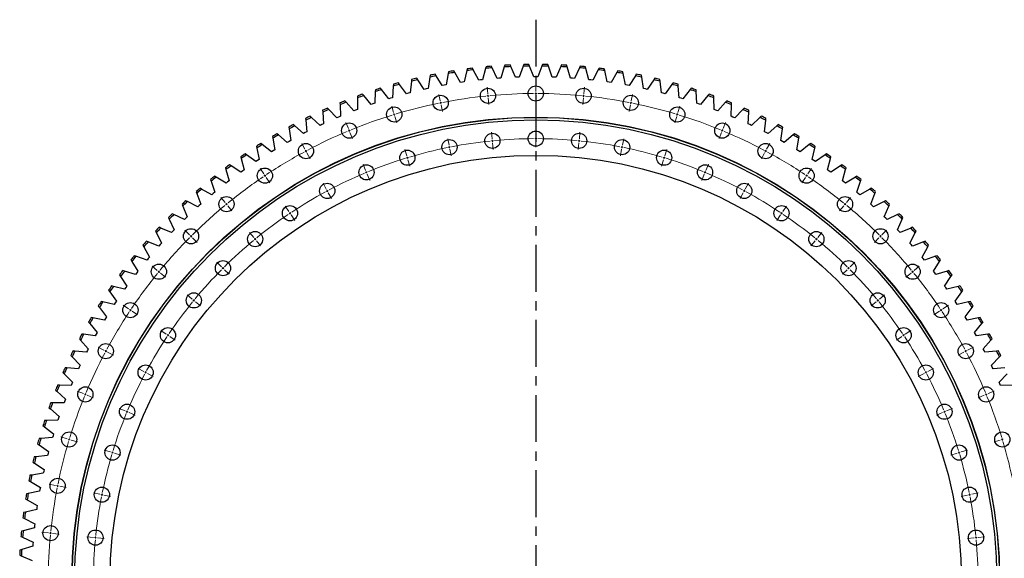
# Model space of a CAD drawing. Header units: millimetres. Extents: x -6 to 13589, y 15601 to 26187.
# Tile 2 of 16: x 2120 to 4452, y 18308 to 19584. Entities that reach past the tile are written whole.
import ezdxf

# ---------------------------------------------------------------- set-up
doc = ezdxf.new("R2010")
doc.units = ezdxf.units.MM
doc.header["$LTSCALE"] = 50
doc.linetypes.add('CENTER', pattern=[10.16, 6.35, -1.27, 1.27, -1.27])

msp = doc.modelspace()

# ---------------------------------------------------------------- linework, layer by layer
at = {"linetype": 'CENTER', "ltscale": 0.35}
msp.add_line((3342.5, 19584.1), (3342.5, 16925.5), dxfattribs=at)
at = {"color": 7, "linetype": 'Continuous', "lineweight": 25}
for p, q in [((3194.6, 19465.4), (3192.7, 19469.2)), ((3224.7, 19472.7), (3223.6, 19468.6)), ((3239, 19470), (3237.1, 19473.8)), ((3250.8, 19445.1), (3239, 19470)), ((3268, 19472.1), (3260, 19445.8)), ((3269.3, 19476.2), (3268, 19472.1)), ((3283.4, 19472.9), (3281.7, 19476.9)), ((3294.3, 19447.6), (3283.4, 19472.9)), ((3312.5, 19474), (3303.5, 19448)), ((3313.9, 19478), (3312.5, 19474)), ((3327.9, 19474.3), (3326.4, 19478.3)), ((3337.9, 19448.6), (3327.9, 19474.3)), ((3357.1, 19474.3), (3347.1, 19448.6)), ((3358.6, 19478.3), (3357.1, 19474.3)), ((3372.5, 19474), (3371.1, 19478)), ((3381.5, 19448), (3372.5, 19474)), ((3401.6, 19472.9), (3390.7, 19447.6)), ((3403.3, 19476.9), (3401.6, 19472.9)), ((3417, 19472.1), (3415.7, 19476.2)), ((3425.1, 19445.8), (3417, 19472.1)), ((3446.1, 19470), (3434.2, 19445.1)), ((3447.9, 19473.8), (3446.1, 19470)), ((3461.4, 19468.6), (3460.3, 19472.7)), ((3492.3, 19469.2), (3490.4, 19465.4)), ((3091.6, 19448.3), (3087.4, 19421)), ((3092.2, 19452.5), (3091.6, 19448.3)), ((3106.7, 19451.3), (3104.4, 19455)), ((3121.1, 19427.9), (3106.7, 19451.3)), ((3135.3, 19456.6), (3130.2, 19429.6)), ((3136.1, 19460.8), (3135.3, 19456.6)), ((3150.5, 19459.2), (3148.4, 19462.9)), ((3164.1, 19435.2), (3150.5, 19459.2)), ((3179.4, 19463.4), (3173.2, 19436.6)), ((3180.3, 19467.6), (3179.4, 19463.4)), ((3207.4, 19440.9), (3194.6, 19465.4)), ((3223.6, 19468.6), (3216.5, 19441.9)), ((3298.9, 19447.8), (3294.3, 19447.6)), ((3303.5, 19448), (3298.9, 19447.8)), ((3342.5, 19448.6), (3337.9, 19448.6)), ((3347.1, 19448.6), (3342.5, 19448.6)), ((3386.1, 19447.8), (3381.5, 19448)), ((3390.7, 19447.6), (3386.1, 19447.8)), ((3468.5, 19441.9), (3461.4, 19468.6)), ((3490.4, 19465.4), (3477.7, 19440.9)), ((3505.7, 19463.4), (3504.7, 19467.6)), ((3511.8, 19436.6), (3505.7, 19463.4)), ((3534.5, 19459.2), (3520.9, 19435.2)), ((3536.6, 19462.9), (3534.5, 19459.2)), ((3549.7, 19456.6), (3548.9, 19460.8)), ((3554.8, 19429.6), (3549.7, 19456.6)), ((3578.3, 19451.3), (3563.9, 19427.9)), ((3580.6, 19455), (3578.3, 19451.3)), ((3593.4, 19448.3), (3592.8, 19452.5)), ((3597.6, 19421), (3593.4, 19448.3)), ((3005.1, 19426.8), (3003, 19399.3)), ((3005.5, 19431), (3005.1, 19426.8)), ((3020, 19430.9), (3017.5, 19434.4)), ((3036.1, 19408.6), (3020, 19430.9)), ((3048.1, 19438.3), (3045, 19410.9)), ((3048.6, 19442.5), (3048.1, 19438.3)), ((3063.1, 19441.9), (3060.8, 19445.5)), ((3078.4, 19419), (3063.1, 19441.9)), ((3125.7, 19428.8), (3121.1, 19427.9)), ((3130.2, 19429.6), (3125.7, 19428.8)), ((3168.7, 19435.9), (3164.1, 19435.2)), ((3173.2, 19436.6), (3168.7, 19435.9)), ((3211.9, 19441.5), (3207.4, 19440.9)), ((3216.5, 19441.9), (3211.9, 19441.5)), ((3255.4, 19445.4), (3250.8, 19445.1)), ((3260, 19445.8), (3255.4, 19445.4)), ((3429.7, 19445.4), (3425.1, 19445.8)), ((3434.2, 19445.1), (3429.7, 19445.4)), ((3473.1, 19441.5), (3468.5, 19441.9)), ((3477.7, 19440.9), (3473.1, 19441.5)), ((3516.3, 19435.9), (3511.8, 19436.6)), ((3520.9, 19435.2), (3516.3, 19435.9)), ((3559.4, 19428.8), (3554.8, 19429.6)), ((3563.9, 19427.9), (3559.4, 19428.8)), ((3621.9, 19441.9), (3606.6, 19419)), ((3624.3, 19445.5), (3621.9, 19441.9)), ((3636.9, 19438.3), (3636.4, 19442.5)), ((3640, 19410.9), (3636.9, 19438.3)), ((3665.1, 19430.9), (3648.9, 19408.6)), ((3667.6, 19434.4), (3665.1, 19430.9)), ((3679.9, 19426.8), (3679.6, 19431)), ((3682, 19399.3), (3679.9, 19426.8)), ((2920.5, 19403.3), (2920.5, 19399)), ((2935, 19404.3), (2932.2, 19407.5)), ((2952.7, 19383.2), (2935, 19404.3)), ((2962.5, 19413.7), (2961.4, 19386.1)), ((2962.7, 19417.9), (2962.5, 19413.7)), ((2977.2, 19418.4), (2974.6, 19421.7)), ((2994.2, 19396.7), (2977.2, 19418.4)), ((3003, 19399.3), (2998.6, 19398)), ((3040.5, 19409.8), (3036.1, 19408.6)), ((3045, 19410.9), (3040.5, 19409.8)), ((3082.9, 19420.1), (3078.4, 19419)), ((3087.4, 19421), (3082.9, 19420.1)), ((3602.1, 19420.1), (3597.6, 19421)), ((3606.6, 19419), (3602.1, 19420.1)), ((3644.5, 19409.8), (3640, 19410.9)), ((3648.9, 19408.6), (3644.5, 19409.8)), ((3686.5, 19398), (3682, 19399.3)), ((3707.8, 19418.4), (3690.9, 19396.7)), ((3710.4, 19421.7), (3707.8, 19418.4)), ((3722.5, 19413.7), (3722.3, 19417.9)), ((3723.6, 19386.1), (3722.5, 19413.7)), ((3750.1, 19404.3), (3732.3, 19383.2)), ((3752.8, 19407.5), (3750.1, 19404.3)), ((3764.5, 19399), (3764.5, 19403.3)), ((2878.8, 19387.1), (2879, 19382.8)), ((2879, 19382.8), (2879.8, 19355.3)), ((2893.2, 19388.6), (2890.4, 19391.8)), ((2911.7, 19368.2), (2893.2, 19388.6)), ((2920.5, 19399), (2920.3, 19371.5)), ((2957, 19384.7), (2952.7, 19383.2)), ((2961.4, 19386.1), (2957, 19384.7)), ((2998.6, 19398), (2994.2, 19396.7)), ((3690.9, 19396.7), (3686.5, 19398)), ((3728, 19384.7), (3723.6, 19386.1)), ((3732.3, 19383.2), (3728, 19384.7)), ((3764.7, 19371.5), (3764.5, 19399)), ((3791.8, 19388.6), (3773.3, 19368.2)), ((3794.6, 19391.8), (3791.8, 19388.6)), ((3805.2, 19355.3), (3806.1, 19382.8)), ((3806.1, 19382.8), (3806.2, 19387.1)), ((2811.7, 19352.8), (2808.6, 19355.7)), ((2831.6, 19333.8), (2811.7, 19352.8)), ((2837.8, 19369.4), (2838.1, 19365.2)), ((2838.1, 19365.2), (2839.9, 19337.7)), ((2852.1, 19371.4), (2849.2, 19374.5)), ((2871.4, 19351.7), (2852.1, 19371.4)), ((2875.6, 19353.5), (2871.4, 19351.7)), ((2879.8, 19355.3), (2875.6, 19353.5)), ((2916, 19369.9), (2911.7, 19368.2)), ((2920.3, 19371.5), (2916, 19369.9)), ((3769, 19369.9), (3764.7, 19371.5)), ((3773.3, 19368.2), (3769, 19369.9)), ((3809.4, 19353.5), (3805.2, 19355.3)), ((3813.7, 19351.7), (3809.4, 19353.5)), ((3832.9, 19371.4), (3813.7, 19351.7)), ((3835.9, 19374.5), (3832.9, 19371.4)), ((3845.1, 19337.7), (3846.9, 19365.2)), ((3846.9, 19365.2), (3847.2, 19369.4)), ((3873.3, 19352.8), (3853.4, 19333.8)), ((3876.4, 19355.7), (3873.3, 19352.8)), ((2757.8, 19329.6), (2758.4, 19325.4)), ((2771.9, 19332.7), (2768.7, 19335.5)), ((2792.5, 19314.4), (2771.9, 19332.7)), ((2797.4, 19350.2), (2797.9, 19346)), ((2797.9, 19346), (2800.7, 19318.6)), ((2835.8, 19335.7), (2831.6, 19333.8)), ((2839.9, 19337.7), (2835.8, 19335.7)), ((3849.2, 19335.7), (3845.1, 19337.7)), ((3853.4, 19333.8), (3849.2, 19335.7)), ((3884.3, 19318.6), (3887.2, 19346)), ((3887.2, 19346), (3887.6, 19350.2)), ((3913.1, 19332.7), (3892.5, 19314.4)), ((3916.3, 19335.5), (3913.1, 19332.7)), ((3926.7, 19325.4), (3927.3, 19329.6)), ((2718.9, 19307.5), (2719.6, 19303.3)), ((2732.9, 19311.1), (2729.7, 19313.8)), ((2754.2, 19293.6), (2732.9, 19311.1)), ((2758.4, 19325.4), (2762.2, 19298.1)), ((2796.6, 19316.5), (2792.5, 19314.4)), ((2800.7, 19318.6), (2796.6, 19316.5)), ((3888.4, 19316.5), (3884.3, 19318.6)), ((3892.5, 19314.4), (3888.4, 19316.5)), ((3922.8, 19298.1), (3926.7, 19325.4)), ((3952.1, 19311.1), (3930.8, 19293.6)), ((3955.4, 19313.8), (3952.1, 19311.1)), ((3965.4, 19303.3), (3966.1, 19307.5)), ((2680.9, 19284), (2681.8, 19279.9)), ((2694.8, 19288.1), (2691.4, 19290.7)), ((2716.7, 19271.4), (2694.8, 19288.1)), ((2719.6, 19303.3), (2724.5, 19276.2)), ((2758.2, 19295.9), (2754.2, 19293.6)), ((2762.2, 19298.1), (2758.2, 19295.9)), ((3926.8, 19295.9), (3922.8, 19298.1)), ((3930.8, 19293.6), (3926.8, 19295.9)), ((3960.5, 19276.2), (3965.4, 19303.3)), ((3990.2, 19288.1), (3968.4, 19271.4)), ((3993.6, 19290.7), (3990.2, 19288.1)), ((4003.2, 19279.9), (4004.1, 19284)), ((2657.5, 19263.8), (2654, 19266.3)), ((2679.9, 19247.9), (2657.5, 19263.8)), ((2681.8, 19279.9), (2687.6, 19253)), ((2720.6, 19273.8), (2716.7, 19271.4)), ((2724.5, 19276.2), (2720.6, 19273.8)), ((3964.4, 19273.8), (3960.5, 19276.2)), ((3968.4, 19271.4), (3964.4, 19273.8)), ((3997.4, 19253), (4003.2, 19279.9)), ((4027.5, 19263.8), (4005.1, 19247.9)), ((4031, 19266.3), (4027.5, 19263.8)), ((2621.1, 19238.1), (2617.5, 19240.4)), ((2644.1, 19223), (2621.1, 19238.1)), ((2643.7, 19259.2), (2644.8, 19255.1)), ((2644.8, 19255.1), (2651.6, 19228.4)), ((2683.8, 19250.4), (2679.9, 19247.9)), ((2687.6, 19253), (2683.8, 19250.4)), ((4001.2, 19250.4), (3997.4, 19253)), ((4005.1, 19247.9), (4001.2, 19250.4)), ((4033.4, 19228.4), (4040.2, 19255.1)), ((4040.2, 19255.1), (4041.3, 19259.2)), ((4063.9, 19238.1), (4040.9, 19223)), ((4067.5, 19240.4), (4063.9, 19238.1)), ((2585.6, 19211.1), (2582, 19213.3)), ((2607.5, 19233), (2608.7, 19228.9)), ((2608.7, 19228.9), (2616.5, 19202.5)), ((2647.8, 19225.7), (2644.1, 19223)), ((2651.6, 19228.4), (2647.8, 19225.7)), ((4037.2, 19225.7), (4033.4, 19228.4)), ((4040.9, 19223), (4037.2, 19225.7)), ((4068.5, 19202.5), (4076.3, 19228.9)), ((4076.3, 19228.9), (4077.5, 19233)), ((4103, 19213.3), (4099.4, 19211.1)), ((2572.3, 19205.5), (2573.6, 19201.5)), ((2573.6, 19201.5), (2582.4, 19175.3)), ((2609.2, 19196.9), (2585.6, 19211.1)), ((2612.8, 19199.7), (2609.2, 19196.9)), ((2616.5, 19202.5), (2612.8, 19199.7)), ((4072.2, 19199.7), (4068.5, 19202.5)), ((4075.8, 19196.9), (4072.2, 19199.7)), ((4099.4, 19211.1), (4075.8, 19196.9)), ((4102.6, 19175.3), (4111.4, 19201.5)), ((4111.4, 19201.5), (4112.8, 19205.5)), ((2538, 19176.7), (2539.6, 19172.7)), ((2539.6, 19172.7), (2549.3, 19147)), ((2551.2, 19182.8), (2547.5, 19184.9)), ((2575.3, 19169.5), (2551.2, 19182.8)), ((2578.8, 19172.4), (2575.3, 19169.5)), ((2582.4, 19175.3), (2578.8, 19172.4)), ((4106.2, 19172.4), (4102.6, 19175.3)), ((4109.7, 19169.5), (4106.2, 19172.4)), ((4133.8, 19182.8), (4109.7, 19169.5)), ((4137.5, 19184.9), (4133.8, 19182.8)), ((4135.7, 19147), (4145.5, 19172.7)), ((4145.5, 19172.7), (4147, 19176.7)), ((2504.9, 19146.7), (2506.6, 19142.8)), ((2506.6, 19142.8), (2517.2, 19117.4)), ((2517.8, 19153.3), (2514, 19155.2)), ((2542.4, 19140.8), (2517.8, 19153.3)), ((2545.8, 19143.9), (2542.4, 19140.8)), ((2549.3, 19147), (2545.8, 19143.9)), ((4139.2, 19143.9), (4135.7, 19147)), ((4142.6, 19140.8), (4139.2, 19143.9)), ((4167.2, 19153.3), (4142.6, 19140.8)), ((4171, 19155.2), (4167.2, 19153.3)), ((4167.8, 19117.4), (4178.4, 19142.8)), ((4178.4, 19142.8), (4180.1, 19146.7)), ((2485.6, 19122.6), (2481.7, 19124.4)), ((2510.6, 19111), (2485.6, 19122.6)), ((4199.4, 19122.6), (4174.4, 19111)), ((4203.3, 19124.4), (4199.4, 19122.6)), ((2472.9, 19115.6), (2474.7, 19111.7)), ((2474.7, 19111.7), (2486.3, 19086.7)), ((2513.9, 19114.2), (2510.6, 19111)), ((2517.2, 19117.4), (2513.9, 19114.2)), ((4171.1, 19114.2), (4167.8, 19117.4)), ((4174.4, 19111), (4171.1, 19114.2)), ((4198.8, 19086.7), (4210.3, 19111.7)), ((4210.3, 19111.7), (4212.1, 19115.6)), ((2442, 19083.2), (2444, 19079.4)), ((2444, 19079.4), (2456.4, 19054.9)), ((2454.5, 19090.7), (2450.5, 19092.4)), ((2479.9, 19080.1), (2454.5, 19090.7)), ((2483, 19083.4), (2479.9, 19080.1)), ((2486.3, 19086.7), (2483, 19083.4)), ((4202, 19083.4), (4198.8, 19086.7)), ((4205.2, 19080.1), (4202, 19083.4)), ((4230.6, 19090.7), (4205.2, 19080.1)), ((4228.6, 19054.9), (4241, 19079.4)), ((4234.5, 19092.4), (4230.6, 19090.7)), ((4241, 19079.4), (4243, 19083.2)), ((2412.4, 19049.8), (2414.5, 19046.1)), ((2424.5, 19057.7), (2420.5, 19059.2)), ((2450.3, 19048), (2424.5, 19057.7)), ((2453.3, 19051.5), (2450.3, 19048)), ((2456.4, 19054.9), (2453.3, 19051.5)), ((4231.7, 19051.5), (4228.6, 19054.9)), ((4234.7, 19048), (4231.7, 19051.5)), ((4260.5, 19057.7), (4234.7, 19048)), ((4264.5, 19059.2), (4260.5, 19057.7)), ((4270.6, 19046.1), (4272.6, 19049.8)), ((2414.5, 19046.1), (2427.8, 19022)), ((4257.2, 19022), (4270.6, 19046.1)), ((2384, 19015.3), (2386.2, 19011.6)), ((2386.2, 19011.6), (2400.4, 18988.1)), ((2395.8, 19023.7), (2391.8, 19025)), ((2421.9, 19014.9), (2395.8, 19023.7)), ((2424.8, 19018.4), (2421.9, 19014.9)), ((2427.8, 19022), (2424.8, 19018.4)), ((4260.2, 19018.4), (4257.2, 19022)), ((4263.1, 19014.9), (4260.2, 19018.4)), ((4289.2, 19023.7), (4263.1, 19014.9)), ((4284.6, 18988.1), (4298.8, 19011.6)), ((4293.2, 19025), (4289.2, 19023.7)), ((4298.8, 19011.6), (4301, 19015.3)), ((2356.8, 18979.8), (2359.2, 18976.2)), ((2368.4, 18988.6), (2364.3, 18989.8)), ((2394.8, 18980.8), (2368.4, 18988.6)), ((2397.6, 18984.4), (2394.8, 18980.8)), ((2400.4, 18988.1), (2397.6, 18984.4)), ((4287.4, 18984.4), (4284.6, 18988.1)), ((4290.2, 18980.8), (4287.4, 18984.4)), ((4316.7, 18988.6), (4290.2, 18980.8)), ((4320.7, 18989.8), (4316.7, 18988.6)), ((4325.8, 18976.2), (4328.2, 18979.8)), ((2359.2, 18976.2), (2374.2, 18953.2)), ((4310.8, 18953.2), (4325.8, 18976.2)), ((2331, 18943.3), (2333.5, 18939.8)), ((2333.5, 18939.8), (2349.4, 18917.3)), ((2342.2, 18952.5), (2338.1, 18953.6)), ((2368.9, 18945.7), (2342.2, 18952.5)), ((2371.5, 18949.4), (2368.9, 18945.7)), ((2374.2, 18953.2), (2371.5, 18949.4)), ((4313.5, 18949.4), (4310.8, 18953.2)), ((4316.1, 18945.7), (4313.5, 18949.4)), ((4342.8, 18952.5), (4316.1, 18945.7)), ((4335.6, 18917.3), (4351.5, 18939.8)), ((4346.9, 18953.6), (4342.8, 18952.5)), ((4351.5, 18939.8), (4354, 18943.3)), ((2317.4, 18915.5), (2313.2, 18916.4)), ((2344.3, 18909.6), (2317.4, 18915.5)), ((2346.8, 18913.5), (2344.3, 18909.6)), ((2349.4, 18917.3), (2346.8, 18913.5)), ((4338.2, 18913.5), (4335.6, 18917.3)), ((4340.7, 18909.6), (4338.2, 18913.5)), ((4367.6, 18915.5), (4340.7, 18909.6)), ((4371.8, 18916.4), (4367.6, 18915.5)), ((2306.5, 18905.9), (2309.1, 18902.5)), ((2309.1, 18902.5), (2325.9, 18880.6)), ((4359.2, 18880.6), (4375.9, 18902.5)), ((4375.9, 18902.5), (4378.5, 18905.9)), ((2283.4, 18867.6), (2286.2, 18864.3)), ((2286.2, 18864.3), (2303.7, 18843.1)), ((2293.9, 18877.6), (2289.7, 18878.4)), ((2321.1, 18872.8), (2293.9, 18877.6)), ((2323.4, 18876.7), (2321.1, 18872.8)), ((2325.9, 18880.6), (2323.4, 18876.7)), ((4361.6, 18876.7), (4359.2, 18880.6)), ((4364, 18872.8), (4361.6, 18876.7)), ((4391.1, 18877.6), (4364, 18872.8)), ((4381.3, 18843.1), (4398.8, 18864.3)), ((4395.3, 18878.4), (4391.1, 18877.6)), ((4398.8, 18864.3), (4401.6, 18867.6)), ((2303.7, 18843.1), (2301.4, 18839.1)), ((4383.6, 18839.1), (4381.3, 18843.1)), ((2261.8, 18828.5), (2264.6, 18825.3)), ((2264.6, 18825.3), (2282.9, 18804.7)), ((2271.9, 18838.9), (2267.7, 18839.5)), ((2299.2, 18835), (2271.9, 18838.9)), ((2301.4, 18839.1), (2299.2, 18835)), ((4385.8, 18835), (4383.6, 18839.1)), ((4413.1, 18838.9), (4385.8, 18835)), ((4402.1, 18804.7), (4420.4, 18825.3)), ((4417.3, 18839.5), (4413.1, 18838.9)), ((4420.4, 18825.3), (4423.2, 18828.5)), ((2251.3, 18799.4), (2247, 18799.9)), ((2278.7, 18796.5), (2251.3, 18799.4)), ((2280.8, 18800.6), (2278.7, 18796.5)), ((2282.9, 18804.7), (2280.8, 18800.6)), ((4404.3, 18800.6), (4402.1, 18804.7)), ((4406.3, 18796.5), (4404.3, 18800.6)), ((4433.7, 18799.4), (4406.3, 18796.5)), ((4438, 18799.9), (4433.7, 18799.4)), ((2241.5, 18788.7), (2244.5, 18785.6)), ((2244.5, 18785.6), (2263.5, 18765.7)), ((4421.5, 18765.7), (4440.5, 18785.6)), ((4440.5, 18785.6), (4443.5, 18788.7)), ((2222.8, 18748.1), (2225.8, 18745.1)), ((2232.1, 18759.2), (2227.9, 18759.5)), ((2259.6, 18757.3), (2232.1, 18759.2)), ((2261.5, 18761.5), (2259.6, 18757.3)), ((2263.5, 18765.7), (2261.5, 18761.5)), ((4423.5, 18761.5), (4421.5, 18765.7)), ((4425.4, 18757.3), (4423.5, 18761.5)), ((4452.9, 18759.2), (4425.4, 18757.3)), ((2225.8, 18745.1), (2245.6, 18725.9)), ((2245.6, 18725.9), (2243.7, 18721.7)), ((4439.5, 18725.9), (4459.2, 18745.1)), ((4441.3, 18721.7), (4439.5, 18725.9)), ((2205.5, 18706.9), (2208.7, 18704)), ((2208.7, 18704), (2229.1, 18685.5)), ((2214.4, 18718.3), (2210.2, 18718.4)), ((2242, 18717.4), (2214.4, 18718.3)), ((2243.7, 18721.7), (2242, 18717.4)), ((4443.1, 18717.4), (4441.3, 18721.7)), ((4470.6, 18718.3), (4443.1, 18717.4)), ((2198.3, 18676.8), (2194, 18676.8)), ((2225.8, 18676.9), (2198.3, 18676.8)), ((2227.4, 18681.2), (2225.8, 18676.9)), ((2229.1, 18685.5), (2227.4, 18681.2)), ((2189.7, 18665.1), (2193, 18662.3)), ((2193, 18662.3), (2214.1, 18644.6)), ((2183.6, 18634.7), (2179.3, 18634.6)), ((2211.1, 18635.9), (2183.6, 18634.7)), ((2212.6, 18640.2), (2211.1, 18635.9)), ((2214.1, 18644.6), (2212.6, 18640.2)), ((2175.5, 18622.7), (2178.9, 18620.1)), ((2178.9, 18620.1), (2200.6, 18603.1)), ((2170.5, 18592.1), (2166.2, 18591.8)), ((2198, 18594.3), (2170.5, 18592.1)), ((2199.3, 18598.7), (2198, 18594.3)), ((2200.6, 18603.1), (2199.3, 18598.7)), ((2162.9, 18579.8), (2166.3, 18577.3)), ((2166.3, 18577.3), (2188.6, 18561.2)), ((2188.6, 18561.2), (2187.5, 18556.7)), ((2151.8, 18536.5), (2155.3, 18534.1)), ((2159, 18549.1), (2154.7, 18548.6)), ((2186.3, 18552.3), (2159, 18549.1)), ((2187.5, 18556.7), (2186.3, 18552.3)), ((2155.3, 18534.1), (2178.2, 18518.8)), ((2177.2, 18514.3), (2176.2, 18509.8)), ((2178.2, 18518.8), (2177.2, 18514.3)), ((2142.3, 18492.8), (2145.9, 18490.6)), ((2149, 18505.7), (2144.8, 18505.1)), ((2145.9, 18490.6), (2169.4, 18476.1)), ((2176.2, 18509.8), (2149, 18505.7)), ((2167.7, 18467.1), (2140.6, 18461.9)), ((2168.5, 18471.6), (2167.7, 18467.1)), ((2169.4, 18476.1), (2168.5, 18471.6)), ((2134.4, 18448.8), (2138.1, 18446.7)), ((2140.6, 18461.9), (2136.4, 18461.1)), ((2138.1, 18446.7), (2162.1, 18433.1)), ((2160.7, 18424), (2133.9, 18417.9)), ((2161.4, 18428.6), (2160.7, 18424)), ((2162.1, 18433.1), (2161.4, 18428.6)), ((2128.1, 18404.6), (2131.9, 18402.6)), ((2133.9, 18417.9), (2129.7, 18417)), ((2131.9, 18402.6), (2156.3, 18389.9)), ((2128.7, 18373.7), (2124.6, 18372.6)), ((2155.3, 18380.8), (2128.7, 18373.7)), ((2155.8, 18385.3), (2155.3, 18380.8)), ((2156.3, 18389.9), (2155.8, 18385.3)), ((2123.5, 18360.1), (2127.3, 18358.3)), ((2127.3, 18358.3), (2152.2, 18346.5)), ((2125.2, 18329.2), (2121.1, 18328)), ((2151.5, 18337.3), (2125.2, 18329.2)), ((2151.8, 18341.9), (2151.5, 18337.3)), ((2152.2, 18346.5), (2151.8, 18341.9)), ((2120.4, 18315.6), (2124.3, 18313.9)), ((2124.3, 18313.9), (2149.6, 18303))]:
    msp.add_line(p, q, dxfattribs=at)
at = {"color": 0, "linetype": 'Continuous', "lineweight": 18}
for p, q in [((3228.9, 19408.7), (3227.3, 19424.1)), ((3342.5, 19414.3), (3342.5, 19429.8)), ((3456.2, 19408.7), (3457.7, 19424.1)), ((3116.3, 19392), (3113.3, 19407.2)), ((3229.3, 19403.7), (3229.1, 19406.2)), ((3229.3, 19403.7), (3229.6, 19401.2)), ((3342.5, 19409.3), (3342.5, 19411.8)), ((3342.5, 19409.3), (3342.5, 19406.8)), ((3342.5, 19404.3), (3342.5, 19388.8)), ((3455.7, 19403.7), (3455.4, 19401.2)), ((3455.7, 19403.7), (3455.9, 19406.2)), ((3568.7, 19392), (3571.7, 19407.2)), ((3005.9, 19364.3), (3001.4, 19379.2)), ((3117.3, 19387.1), (3116.8, 19389.5)), ((3117.3, 19387.1), (3117.8, 19384.6)), ((3118.2, 19382.2), (3121.3, 19367)), ((3229.8, 19398.7), (3231.4, 19383.3)), ((3455.2, 19398.7), (3453.7, 19383.3)), ((3566.8, 19382.2), (3563.7, 19367)), ((3567.7, 19387.1), (3567.2, 19384.6)), ((3567.7, 19387.1), (3568.2, 19389.5)), ((3679.1, 19364.3), (3683.6, 19379.2)), ((3007.4, 19359.5), (3006.6, 19361.9)), ((3007.4, 19359.5), (3008.1, 19357.2)), ((3008.8, 19354.8), (3013.3, 19339.9)), ((3676.2, 19354.8), (3671.7, 19339.9)), ((3677.6, 19359.5), (3676.9, 19357.2)), ((3677.6, 19359.5), (3678.4, 19361.9)), ((2898.8, 19326), (2892.9, 19340.3)), ((3786.2, 19326), (3792.2, 19340.3)), ((2900.7, 19321.4), (2899.7, 19323.7)), ((2900.7, 19321.4), (2901.7, 19319.1)), ((2902.6, 19316.8), (2908.5, 19302.4)), ((3239.3, 19302.2), (3237.8, 19317.6)), ((3342.5, 19307.3), (3342.5, 19322.8)), ((3445.7, 19302.2), (3447.2, 19317.6)), ((3782.4, 19316.8), (3776.5, 19302.4)), ((3784.3, 19321.4), (3783.4, 19319.1)), ((3784.3, 19321.4), (3785.3, 19323.7)), ((2795.9, 19277.3), (2788.6, 19291)), ((3137.2, 19287), (3134.1, 19302.2)), ((3138.1, 19282.1), (3137.7, 19284.6)), ((3239.8, 19297.2), (3239.6, 19299.7)), ((3239.8, 19297.2), (3240.1, 19294.7)), ((3240.3, 19292.2), (3241.8, 19276.8)), ((3342.5, 19302.3), (3342.5, 19304.8)), ((3342.5, 19302.3), (3342.5, 19299.8)), ((3342.5, 19297.3), (3342.5, 19281.8)), ((3444.7, 19292.2), (3443.2, 19276.8)), ((3445.2, 19297.2), (3444.9, 19294.7)), ((3445.2, 19297.2), (3445.4, 19299.7)), ((3546.9, 19282.1), (3547.4, 19284.6)), ((3547.8, 19287), (3550.9, 19302.2)), ((3889.1, 19277.3), (3896.4, 19291)), ((2798.3, 19272.9), (2797.1, 19275.1)), ((2798.3, 19272.9), (2799.5, 19270.7)), ((2800.6, 19268.5), (2807.9, 19254.9)), ((3037, 19261.9), (3032.5, 19276.8)), ((3038.4, 19257.2), (3037.7, 19259.5)), ((3138.1, 19282.1), (3138.6, 19279.7)), ((3139.1, 19277.2), (3142.1, 19262)), ((3545.9, 19277.2), (3542.9, 19262)), ((3546.9, 19282.1), (3546.4, 19279.7)), ((3646.6, 19257.2), (3647.3, 19259.5)), ((3648, 19261.9), (3652.5, 19276.8)), ((3884.4, 19268.5), (3877.1, 19254.9)), ((3886.7, 19272.9), (3885.6, 19270.7)), ((3886.7, 19272.9), (3887.9, 19275.1)), ((2939.7, 19227.1), (2933.8, 19241.5)), ((3038.4, 19257.2), (3039.2, 19254.8)), ((3039.9, 19252.4), (3044.4, 19237.5)), ((3645.1, 19252.4), (3640.6, 19237.5)), ((3646.6, 19257.2), (3645.9, 19254.8)), ((3745.3, 19227.1), (3751.2, 19241.5)), ((2698.3, 19218.9), (2689.7, 19231.7)), ((2701.1, 19214.7), (2699.7, 19216.8)), ((2701.1, 19214.7), (2702.5, 19212.6)), ((2941.6, 19222.5), (2940.7, 19224.8)), ((2941.6, 19222.5), (2942.6, 19220.2)), ((2943.6, 19217.9), (2949.5, 19203.6)), ((3741.5, 19217.9), (3735.5, 19203.6)), ((3743.4, 19222.5), (3742.4, 19220.2)), ((3743.4, 19222.5), (3744.3, 19224.8)), ((3983.9, 19214.7), (3982.5, 19212.6)), ((3983.9, 19214.7), (3985.3, 19216.8)), ((3986.7, 19218.9), (3995.3, 19231.7)), ((2703.9, 19210.5), (2712.5, 19197.6)), ((2846.4, 19183), (2839.1, 19196.7)), ((3838.7, 19183), (3846, 19196.7)), ((3981.1, 19210.5), (3972.5, 19197.6)), ((2848.7, 19178.6), (2847.5, 19180.8)), ((2848.7, 19178.6), (2849.9, 19176.4)), ((2851.1, 19174.2), (2858.4, 19160.5)), ((3833.9, 19174.2), (3826.6, 19160.5)), ((3836.3, 19178.6), (3835.1, 19176.4)), ((3836.3, 19178.6), (3837.5, 19180.8)), ((2606.9, 19151.1), (2597.1, 19163)), ((2610.1, 19147.2), (2608.5, 19149.1)), ((2610.1, 19147.2), (2611.7, 19145.3)), ((2613.3, 19143.3), (2623.1, 19131.4)), ((2757.8, 19129.9), (2749.2, 19142.8)), ((3927.2, 19129.9), (3935.9, 19142.8)), ((4071.7, 19143.3), (4061.9, 19131.4)), ((4074.9, 19147.2), (4073.3, 19145.3)), ((4074.9, 19147.2), (4076.5, 19149.1)), ((4078.1, 19151.1), (4087.9, 19163)), ((2760.5, 19125.7), (2759.2, 19127.8)), ((2760.5, 19125.7), (2761.9, 19123.6)), ((2763.3, 19121.6), (2771.9, 19108.7)), ((3921.7, 19121.6), (3913.1, 19108.7)), ((3924.5, 19125.7), (3923.1, 19123.6)), ((3924.5, 19125.7), (3925.9, 19127.8)), ((2522.6, 19074.7), (2511.7, 19085.6)), ((2526.2, 19071.1), (2524.4, 19072.9)), ((2674.8, 19068.4), (2665, 19080.3)), ((4010.2, 19068.4), (4020, 19080.3)), ((4158.9, 19071.1), (4160.6, 19072.9)), ((4162.4, 19074.7), (4173.4, 19085.6)), ((2526.2, 19071.1), (2527.9, 19069.3)), ((2529.7, 19067.6), (2540.6, 19056.6)), ((2678, 19064.5), (2676.4, 19066.4)), ((2678, 19064.5), (2679.6, 19062.6)), ((2681.2, 19060.6), (2691, 19048.6)), ((4003.9, 19060.6), (3994, 19048.6)), ((4007, 19064.5), (4005.4, 19062.6)), ((4007, 19064.5), (4008.6, 19066.4)), ((4155.3, 19067.6), (4144.4, 19056.6)), ((4158.9, 19071.1), (4157.1, 19069.3)), ((2598.3, 18999), (2587.3, 19010)), ((4086.7, 18999), (4097.7, 19010)), ((2446.2, 18990.3), (2434.2, 19000.2)), ((2450.1, 18987.2), (2448.1, 18988.8)), ((2450.1, 18987.2), (2452, 18985.6)), ((2453.9, 18984), (2465.9, 18974.2)), ((2601.8, 18995.5), (2600, 18997.2)), ((2601.8, 18995.5), (2603.6, 18993.7)), ((2605.3, 18991.9), (2616.3, 18981)), ((4079.7, 18991.9), (4068.7, 18981)), ((4083.2, 18995.5), (4081.4, 18993.7)), ((4083.2, 18995.5), (4085, 18997.2)), ((4231.1, 18984), (4219.1, 18974.2)), ((4234.9, 18987.2), (4233, 18985.6)), ((4234.9, 18987.2), (4236.9, 18988.8)), ((4238.8, 18990.3), (4250.8, 19000.2)), ((2528.9, 18922.5), (2516.9, 18932.3)), ((2532.8, 18919.3), (2530.8, 18920.9)), ((2532.8, 18919.3), (2534.7, 18917.7)), ((2536.6, 18916.1), (2548.6, 18906.3)), ((4148.4, 18916.1), (4136.4, 18906.3)), ((4152.2, 18919.3), (4150.3, 18917.7)), ((4152.2, 18919.3), (4154.2, 18920.9)), ((4156.1, 18922.5), (4168.1, 18932.3)), ((2378.4, 18898.9), (2365.5, 18907.6)), ((2382.6, 18896.2), (2380.5, 18897.6)), ((2382.6, 18896.2), (2384.7, 18894.8)), ((2386.7, 18893.4), (2399.6, 18884.8)), ((4298.3, 18893.4), (4285.4, 18884.8)), ((4302.4, 18896.2), (4300.4, 18894.8)), ((4302.4, 18896.2), (4304.5, 18897.6)), ((4306.6, 18898.9), (4319.5, 18907.6)), ((2467.4, 18839.5), (2454.5, 18848.1)), ((4217.6, 18839.5), (4230.5, 18848.1)), ((2471.5, 18836.7), (2469.5, 18838.1)), ((2471.5, 18836.7), (2473.6, 18835.3)), ((2475.7, 18833.9), (2488.6, 18825.3)), ((4209.3, 18833.9), (4196.4, 18825.3)), ((4213.5, 18836.7), (4211.4, 18835.3)), ((4213.5, 18836.7), (4215.5, 18838.1)), ((2319.9, 18801.3), (2306.2, 18808.7)), ((2324.3, 18799), (2322.1, 18800.2)), ((2324.3, 18799), (2326.5, 18797.8)), ((2328.7, 18796.6), (2342.4, 18789.3)), ((4356.3, 18796.6), (4342.6, 18789.3)), ((4360.7, 18799), (4358.5, 18797.8)), ((4360.7, 18799), (4362.9, 18800.2)), ((4365.1, 18801.3), (4378.8, 18808.7)), ((2414.3, 18750.9), (2400.6, 18758.2)), ((2418.7, 18748.6), (2416.5, 18749.7)), ((2418.7, 18748.6), (2420.9, 18747.4)), ((4266.3, 18748.6), (4264.1, 18747.4)), ((4266.3, 18748.6), (4268.5, 18749.7)), ((4270.7, 18750.9), (4284.4, 18758.2)), ((2423.1, 18746.2), (2436.8, 18738.9)), ((4261.9, 18746.2), (4248.2, 18738.9)), ((2271.3, 18698.5), (2256.9, 18704.4)), ((4413.7, 18698.5), (4428.1, 18704.4)), ((2275.9, 18696.6), (2273.6, 18697.5)), ((2275.9, 18696.6), (2278.2, 18695.6)), ((2280.5, 18694.7), (2294.8, 18688.7)), ((4404.5, 18694.7), (4390.2, 18688.7)), ((4409.1, 18696.6), (4406.8, 18695.6)), ((4409.1, 18696.6), (4411.4, 18697.5)), ((2370.1, 18657.5), (2355.8, 18663.5)), ((2374.7, 18655.6), (2372.4, 18656.6)), ((2374.7, 18655.6), (2377.1, 18654.7)), ((2379.4, 18653.7), (2393.7, 18647.8)), ((4305.6, 18653.7), (4291.3, 18647.8)), ((4310.3, 18655.6), (4308, 18654.7)), ((4310.3, 18655.6), (4312.6, 18656.6)), ((4314.9, 18657.5), (4329.2, 18663.5)), ((2232.9, 18591.3), (2218.1, 18595.8)), ((2237.7, 18589.9), (2235.3, 18590.6)), ((2237.7, 18589.9), (2240.1, 18589.2)), ((2242.5, 18588.4), (2257.3, 18583.9)), ((4442.5, 18588.4), (4427.7, 18583.9)), ((4447.3, 18589.9), (4444.9, 18589.2)), ((4447.3, 18589.9), (4449.7, 18590.6)), ((2335.3, 18560.3), (2320.5, 18564.8)), ((4349.7, 18560.3), (4364.5, 18564.8)), ((2340.1, 18558.8), (2337.7, 18559.6)), ((2340.1, 18558.8), (2342.5, 18558.1)), ((2344.9, 18557.4), (2359.7, 18552.9)), ((4340.1, 18557.4), (4325.3, 18552.9)), ((4344.9, 18558.8), (4342.5, 18558.1)), ((4344.9, 18558.8), (4347.3, 18559.6)), ((2205.3, 18481), (2190.1, 18484)), ((2210.2, 18480), (2207.7, 18480.5)), ((2210.2, 18480), (2212.6, 18479.5)), ((2215.1, 18479), (2230.3, 18476)), ((2310.2, 18460.1), (2295, 18463.1)), ((2315.1, 18459.1), (2312.7, 18459.6)), ((2315.1, 18459.1), (2317.6, 18458.6)), ((2320, 18458.1), (2335.2, 18455.1)), ((4365, 18458.1), (4349.8, 18455.1)), ((4369.9, 18459.1), (4367.4, 18458.6)), ((4369.9, 18459.1), (4372.3, 18459.6)), ((4374.8, 18460.1), (4390, 18463.1)), ((2188.6, 18368.4), (2173.2, 18369.9)), ((2193.6, 18367.9), (2191.1, 18368.2)), ((2193.6, 18367.9), (2196.1, 18367.7)), ((2198.5, 18367.4), (2214, 18365.9)), ((2295.1, 18357.9), (2279.6, 18359.4)), ((2300, 18357.4), (2297.6, 18357.7)), ((2300, 18357.4), (2302.5, 18357.2)), ((2305, 18356.9), (2320.5, 18355.4)), ((4380, 18356.9), (4364.6, 18355.4)), ((4385, 18357.4), (4382.5, 18357.2)), ((4385, 18357.4), (4387.4, 18357.7)), ((4389.9, 18357.9), (4405.4, 18359.4))]:
    msp.add_line(p, q, dxfattribs=at)
at = {"color": 7, "linetype": 'Continuous', "lineweight": 25}
for centre, radius in [((3342.5, 19409.3), 18), ((3117.3, 19387.1), 18), ((3229.3, 19403.7), 18), ((3455.7, 19403.7), 18), ((3567.7, 19387.1), 18), ((3007.4, 19359.5), 18), ((3677.6, 19359.5), 18), ((3342.5, 18254.8), 1098.5), ((3342.5, 18254.8), 1098), ((3342.5, 18254.8), 1092), ((2900.7, 19321.4), 18), ((3784.3, 19321.4), 18), ((3239.8, 19297.2), 18), ((3342.5, 19302.3), 18), ((3445.2, 19297.2), 18), ((2798.3, 19272.9), 18), ((3138.1, 19282.1), 18), ((3546.9, 19282.1), 18), ((3886.7, 19272.9), 18), ((3342.5, 18254.8), 1008), ((3038.4, 19257.2), 18), ((3646.6, 19257.2), 18), ((2941.6, 19222.5), 18), ((3743.4, 19222.5), 18), ((2701.1, 19214.7), 18), ((3983.9, 19214.7), 18), ((2848.7, 19178.6), 18), ((3836.3, 19178.6), 18), ((2610.1, 19147.2), 18), ((2760.5, 19125.7), 18), ((3924.5, 19125.7), 18), ((4074.9, 19147.2), 18), ((2526.2, 19071.1), 18), ((2678, 19064.5), 18), ((4007, 19064.5), 18), ((4158.9, 19071.1), 18), ((2450.1, 18987.2), 18), ((2601.8, 18995.5), 18), ((4083.2, 18995.5), 18), ((4234.9, 18987.2), 18), ((2532.8, 18919.3), 18), ((4152.2, 18919.3), 18), ((2382.6, 18896.2), 18), ((4302.4, 18896.2), 18), ((2471.5, 18836.7), 18), ((4213.5, 18836.7), 18), ((2324.3, 18799), 18), ((4360.7, 18799), 18), ((2418.7, 18748.6), 18), ((4266.3, 18748.6), 18), ((2275.9, 18696.6), 18), ((4409.1, 18696.6), 18), ((2374.7, 18655.6), 18), ((4310.3, 18655.6), 18), ((2237.7, 18589.9), 18), ((4447.3, 18589.9), 18), ((2340.1, 18558.8), 18), ((4344.9, 18558.8), 18), ((2210.2, 18480), 18), ((2315.1, 18459.1), 18), ((4369.9, 18459.1), 18), ((2193.6, 18367.9), 18), ((2300, 18357.4), 18), ((4385, 18357.4), 18)]:
    msp.add_circle(centre, radius, dxfattribs=at)
for radius, start, end in [(1223.6, 97.0337, 97.6174), (1219.6, 94.8706, 95.5945), (1223.6, 94.9407, 95.5244), (1219.6, 92.7776, 93.5015), (1223.6, 92.8477, 93.4314), (1219.6, 90.6845, 91.4085), (1223.6, 90.7547, 91.3384), (1219.6, 88.5915, 89.3155), (1223.6, 88.6616, 89.2453), (1219.6, 86.4985, 87.2224), (1223.6, 86.5686, 87.1523), (1219.6, 84.4055, 85.1294), (1223.6, 84.4756, 85.0593), (1223.6, 82.3826, 82.9663), (1219.6, 101.1497, 101.8736), (1223.6, 101.2198, 101.8035), (1219.6, 99.0566, 99.7806), (1223.6, 99.1268, 99.7104), (1219.6, 96.9636, 97.6876), (1219.6, 82.3124, 83.0364), (1219.6, 80.2194, 80.9434), (1223.6, 80.2896, 80.8732), (1219.6, 78.1264, 78.8503), (1223.6, 78.1965, 78.7802), (1219.6, 105.3357, 106.0596), (1223.6, 105.4058, 105.9895), (1219.6, 103.2427, 103.9666), (1223.6, 103.3128, 103.8965), (1219.6, 76.0334, 76.7573), (1223.6, 76.1035, 76.6872), (1219.6, 73.9404, 74.6643), (1223.6, 74.0105, 74.5942), (1223.6, 109.5919, 110.1756), (1219.6, 109.5218, 110.2457), (1219.6, 107.4287, 108.1527), (1223.6, 107.4989, 108.0825), (1219.6, 71.8473, 72.5713), (1223.6, 71.9175, 72.5011), (1219.6, 69.7543, 70.4782), (1223.6, 69.8244, 70.4081), (1223.6, 111.6849, 112.2686), (1219.6, 111.6148, 112.3387), (1219.6, 67.6613, 68.3852), (1223.6, 67.7314, 68.3151), (1223.6, 115.8709, 116.4546), (1219.6, 115.8008, 116.5248), (1223.6, 113.7779, 114.3616), (1219.6, 113.7078, 114.4317), (1219.6, 65.5683, 66.2922), (1223.6, 65.6384, 66.2221), (1219.6, 63.4752, 64.1992), (1223.6, 63.5454, 64.1291), (1223.6, 117.964, 118.5477), (1219.6, 117.8938, 118.6178), (1219.6, 61.3822, 62.1062), (1223.6, 61.4523, 62.036), (1223.6, 120.057, 120.6407), (1219.6, 119.9869, 120.7108), (1219.6, 59.2892, 60.0131), (1223.6, 59.3593, 59.943), (1223.6, 122.15, 122.7337), (1219.6, 122.0799, 122.8038), (1219.6, 57.1962, 57.9201), (1223.6, 57.2663, 57.85), (1223.6, 124.243, 124.8267), (1219.6, 124.1729, 124.8969), (1219.6, 55.1031, 55.8271), (1223.6, 55.1733, 55.757), (1223.6, 126.3361, 126.9198), (1219.6, 126.2659, 126.9899), (1219.6, 53.0101, 53.7341), (1223.6, 53.0802, 53.6639), (1223.6, 128.4291, 129.0128), (1223.6, 50.9872, 51.5709), (1219.6, 128.359, 129.0829), (1219.6, 50.9171, 51.641), (1223.6, 130.5221, 131.1058), (1219.6, 130.452, 131.1759), (1219.6, 48.8241, 49.548), (1223.6, 48.8942, 49.4779), (1223.6, 132.6151, 133.1988), (1219.6, 132.545, 133.2689), (1219.6, 46.7311, 47.455), (1223.6, 46.8012, 47.3849), (1223.6, 134.7082, 135.2918), (1219.6, 134.638, 135.362), (1219.6, 44.638, 45.362), (1223.6, 44.7082, 45.2918), (1223.6, 136.8012, 137.3849), (1219.6, 136.7311, 137.455), (1219.6, 42.545, 43.2689), (1223.6, 42.6151, 43.1988), (1223.6, 138.8942, 139.4779), (1219.6, 138.8241, 139.548), (1219.6, 40.452, 41.1759), (1223.6, 40.5221, 41.1058), (1223.6, 140.9872, 141.5709), (1219.6, 140.9171, 141.641), (1219.6, 38.359, 39.0829), (1223.6, 38.4291, 39.0128), (1223.6, 143.0802, 143.6639), (1219.6, 143.0101, 143.7341), (1219.6, 36.2659, 36.9899), (1223.6, 36.3361, 36.9198), (1223.6, 145.1733, 145.757), (1219.6, 145.1031, 145.8271), (1219.6, 34.1729, 34.8969), (1223.6, 34.243, 34.8267), (1223.6, 147.2663, 147.85), (1219.6, 147.1962, 147.9201), (1219.6, 32.0799, 32.8038), (1223.6, 32.15, 32.7337), (1223.6, 149.3593, 149.943), (1219.6, 149.2892, 150.0131), (1219.6, 29.9869, 30.7108), (1223.6, 30.057, 30.6407), (1223.6, 151.4523, 152.036), (1219.6, 151.3822, 152.1062), (1219.6, 27.8938, 28.6178), (1223.6, 27.964, 28.5477), (1223.6, 153.5454, 154.1291), (1219.6, 153.4752, 154.1992), (1219.6, 25.8008, 26.5248), (1223.6, 25.8709, 26.4546), (1223.6, 155.6384, 156.2221), (1219.6, 155.5683, 156.2922), (1223.6, 157.7314, 158.3151), (1219.6, 157.6613, 158.3852), (1223.6, 159.8244, 160.4081), (1219.6, 159.7543, 160.4782), (1223.6, 161.9175, 162.5011), (1219.6, 161.8473, 162.5713), (1223.6, 164.0105, 164.5942), (1219.6, 163.9404, 164.6643), (1223.6, 166.1035, 166.6872), (1219.6, 166.0334, 166.7573), (1223.6, 168.1965, 168.7802), (1219.6, 168.1264, 168.8503), (1223.6, 170.2896, 170.8732), (1219.6, 170.2194, 170.9434), (1223.6, 172.3826, 172.9663), (1219.6, 172.3124, 173.0364), (1219.6, 174.4055, 175.1294), (1223.6, 174.4756, 175.0593), (1223.6, 176.5686, 177.1523), (1219.6, 176.4985, 177.2224)]:
    msp.add_arc((3342.5, 18254.8), radius, start, end, dxfattribs=at)
at = {"color": 0, "linetype": 'Continuous', "lineweight": 18}
for radius, start, end in [(1154.5, 95.8731, 101.0019), (1154.5, 95.625, 95.7491), (1154.5, 95.5009, 95.625), (1154.5, 90.2481, 95.3769), (1154.5, 90, 90.1241), (1154.5, 89.8759, 90), (1154.5, 84.6231, 89.7519), (1154.5, 84.375, 84.4991), (1154.5, 84.2509, 84.375), (1154.5, 78.9981, 84.1269), (1154.5, 101.4981, 106.6269), (1154.5, 101.25, 101.3741), (1154.5, 101.1259, 101.25), (1154.5, 78.75, 78.8741), (1154.5, 78.6259, 78.75), (1154.5, 73.3731, 78.5019), (1154.5, 107.1231, 112.2519), (1154.5, 106.875, 106.9991), (1154.5, 106.7509, 106.875), (1154.5, 73.125, 73.2491), (1154.5, 73.0009, 73.125), (1154.5, 67.7481, 72.8769), (1154.5, 112.7481, 117.8769), (1154.5, 112.5, 112.6241), (1154.5, 112.3759, 112.5), (1154.5, 67.5, 67.6241), (1154.5, 67.3759, 67.5), (1154.5, 62.1231, 67.2519), (1047.5, 101.1133, 101.25), (1047.5, 95.8985, 100.9765), (1047.5, 95.625, 95.7617), (1047.5, 95.4883, 95.625), (1047.5, 90.2735, 95.3515), (1047.5, 90, 90.1367), (1047.5, 89.8633, 90), (1047.5, 84.6485, 89.7265), (1047.5, 84.375, 84.5117), (1047.5, 84.2383, 84.375), (1047.5, 79.0235, 84.1015), (1047.5, 78.75, 78.8867), (1154.5, 118.3731, 123.5019), (1154.5, 118.125, 118.2491), (1154.5, 118.0009, 118.125), (1047.5, 101.5235, 106.6015), (1047.5, 101.25, 101.3867), (1047.5, 78.6133, 78.75), (1047.5, 73.3985, 78.4765), (1154.5, 61.875, 61.9991), (1154.5, 61.7509, 61.875), (1154.5, 56.4981, 61.6269), (1047.5, 107.1485, 112.2265), (1047.5, 106.875, 107.0117), (1047.5, 106.7383, 106.875), (1047.5, 73.125, 73.2617), (1047.5, 72.9883, 73.125), (1047.5, 67.7735, 72.8515), (1154.5, 123.75, 123.8741), (1154.5, 123.6259, 123.75), (1047.5, 112.7735, 117.8515), (1047.5, 112.5, 112.6367), (1047.5, 112.3633, 112.5), (1047.5, 67.5, 67.6367), (1047.5, 67.3633, 67.5), (1047.5, 62.1485, 67.2265), (1154.5, 56.25, 56.3741), (1154.5, 56.1259, 56.25), (1154.5, 123.9981, 129.1269), (1154.5, 50.8731, 56.0019), (1047.5, 118.3985, 123.4765), (1047.5, 118.125, 118.2617), (1047.5, 117.9883, 118.125), (1047.5, 61.875, 62.0117), (1047.5, 61.7383, 61.875), (1047.5, 56.5235, 61.6015), (1154.5, 129.6231, 134.7519), (1154.5, 129.375, 129.4991), (1154.5, 129.2509, 129.375), (1154.5, 50.625, 50.7491), (1154.5, 50.5009, 50.625), (1154.5, 45.2481, 50.3769), (1047.5, 124.0235, 129.1015), (1047.5, 123.75, 123.8867), (1047.5, 123.6133, 123.75), (1047.5, 56.25, 56.3867), (1047.5, 56.1133, 56.25), (1047.5, 50.8985, 55.9765), (1154.5, 134.8759, 135), (1154.5, 45, 45.1241), (1154.5, 135.2481, 140.3769), (1154.5, 135, 135.1241), (1047.5, 129.6485, 134.7265), (1047.5, 129.375, 129.5117), (1047.5, 129.2383, 129.375), (1047.5, 50.625, 50.7617), (1047.5, 50.4883, 50.625), (1047.5, 45.2735, 50.3515), (1154.5, 44.8759, 45), (1154.5, 39.6231, 44.7519), (1154.5, 140.8731, 146.0019), (1154.5, 140.625, 140.7491), (1154.5, 140.5009, 140.625), (1047.5, 135.2735, 140.3515), (1047.5, 135, 135.1367), (1047.5, 134.8633, 135), (1047.5, 45, 45.1367), (1047.5, 44.8633, 45), (1047.5, 39.6485, 44.7265), (1154.5, 39.375, 39.4991), (1154.5, 39.2509, 39.375), (1154.5, 33.9981, 39.1269), (1047.5, 140.8985, 145.9765), (1047.5, 140.625, 140.7617), (1047.5, 140.4883, 140.625), (1047.5, 39.375, 39.5117), (1047.5, 39.2383, 39.375), (1047.5, 34.0235, 39.1015), (1154.5, 146.4981, 151.6269), (1154.5, 146.25, 146.3741), (1154.5, 146.1259, 146.25), (1154.5, 33.75, 33.8741), (1154.5, 33.6259, 33.75), (1154.5, 28.3731, 33.5019), (1047.5, 146.5235, 151.6015), (1047.5, 146.25, 146.3867), (1047.5, 146.1133, 146.25), (1047.5, 33.75, 33.8867), (1047.5, 33.6133, 33.75), (1047.5, 28.3985, 33.4765), (1154.5, 152.1231, 157.2519), (1154.5, 151.875, 151.9991), (1154.5, 151.7509, 151.875), (1154.5, 28.125, 28.2491), (1154.5, 28.0009, 28.125), (1154.5, 22.7481, 27.8769), (1047.5, 151.875, 152.0117), (1047.5, 151.7383, 151.875), (1047.5, 28.125, 28.2617), (1047.5, 27.9883, 28.125), (1047.5, 152.1485, 157.2265), (1047.5, 22.7735, 27.8515), (1154.5, 157.7481, 162.8769), (1154.5, 157.5, 157.6241), (1154.5, 157.3759, 157.5), (1154.5, 22.5, 22.6241), (1154.5, 22.3759, 22.5), (1154.5, 17.1231, 22.2519), (1047.5, 157.5, 157.6367), (1047.5, 157.3633, 157.5), (1047.5, 22.5, 22.6367), (1047.5, 22.3633, 22.5), (1047.5, 157.7735, 162.8515), (1047.5, 17.1485, 22.2265), (1154.5, 163.3731, 168.5019), (1154.5, 163.125, 163.2491), (1154.5, 163.0009, 163.125), (1154.5, 16.875, 16.9991), (1154.5, 16.7509, 16.875), (1154.5, 11.4981, 16.6269), (1047.5, 162.9883, 163.125), (1047.5, 16.875, 17.0117), (1047.5, 163.3985, 168.4765), (1047.5, 163.125, 163.2617), (1047.5, 16.7383, 16.875), (1047.5, 11.5235, 16.6015), (1154.5, 168.9981, 174.1269), (1154.5, 168.75, 168.8741), (1154.5, 168.6259, 168.75), (1047.5, 169.0235, 174.1015), (1047.5, 168.75, 168.8867), (1047.5, 168.6133, 168.75), (1047.5, 11.25, 11.3867), (1047.5, 11.1133, 11.25), (1047.5, 5.8985, 10.9765), (1154.5, 174.6231, 179.7519), (1154.5, 174.375, 174.4991), (1154.5, 174.2509, 174.375), (1047.5, 174.6485, 179.7265), (1047.5, 174.375, 174.5117), (1047.5, 174.2383, 174.375), (1047.5, 5.625, 5.7617), (1047.5, 5.4883, 5.625), (1047.5, 0.2735, 5.3515)]:
    msp.add_arc((3342.5, 18254.8), radius, start, end, dxfattribs=at)

doc.saveas('drawing.dxf')
